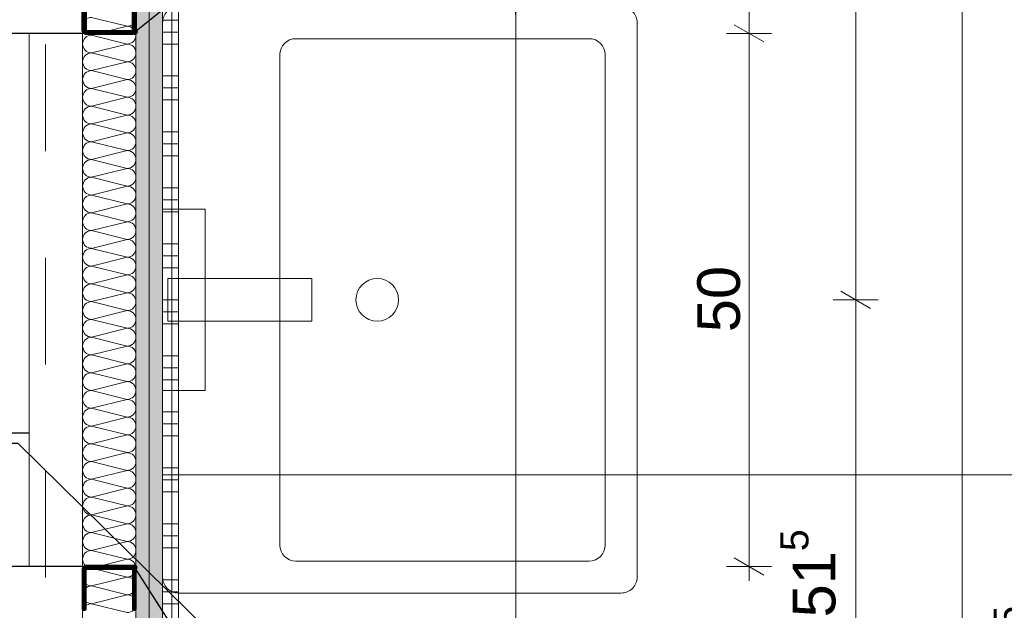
# Model space of a CAD drawing. Header units: metres. Extents: x -3.5 to 65.3, y -10.9 to 16.7.
# Tile 156 of 184: x 44.6 to 45.5, y 4.1 to 4.7. Entities that reach past the tile are written whole.
import ezdxf

# ---------------------------------------------------------------- set-up
doc = ezdxf.new("R2010")
doc.units = ezdxf.units.M
doc.header["$MEASUREMENT"] = 0
for name, pattern in [('DASHED', [0.015, 0.007, -0.008]), ('Untersicht', [0.04, 0.03, -0.01]), ('Wipeout_Contour', [1, 0, -1])]:
    doc.linetypes.add(name, pattern=pattern)
for name, color, linetype in [('102 - Bemaßung_ Beschriftung.Detail_ Ausschnitt', 7, 'Continuous'), ('654 - Abdeckung.Wand Belag', 7, 'Continuous'), ('660 - Unterkonstruktion.Trockenbau', 7, 'Continuous'), ('Neubau_102 - Bemaßung_ Beschriftung.Detail_ Ausschnitt', 7, 'Continuous'), ('Neubau_606 - Struktur.Wand Innen Ausbau', 7, 'Continuous'), ('Neubau_650 - Abdeckung.Fußboden Aufbau', 7, 'Continuous'), ('Neubau_653 - Abdeckung.TB Verkofferung', 7, 'Continuous'), ('Neubau_702 - Einrichtung.Möbel Sanitär', 7, 'Continuous'), ('Neubau_802 - HKLSE.Sanitär', 7, 'Continuous')]:
    doc.layers.add(name, color=color, linetype=linetype)
doc.styles.add('ERSTELLTER_STIL_1', font='txt')
doc.dimstyles.new('ERSTELLTER_STIL__1', dxfattribs={"dimtxt": 0.04, "dimasz": 0.02128, "dimexe": 0.18, "dimexo": 0.0625, "dimgap": 0, "dimtad": 1, "dimzin": 0, "dimdsep": 46, "dimtxsty": 'ERSTELLTER_STIL_1', "dimblk": 'ARROWHEAD_2', "dimblk1": 'ARROWHEAD_2', "dimblk2": 'ARROWHEAD_2', "dimcen": 0.09, "dimse1": 1, "dimse2": 1, "dimclrd": 7, "dimclre": 7, "dimclrt": 7, "dimazin": 0, "dimtfac": 1, "dimtdec": 4, "dimtmove": 0, "dimatfit": 3, "dimfxl": 1, "dimtolj": 1, "dimtzin": 0, "dimarcsym": 0})
doc.dimstyles.new('ERSTELLTER_STIL__3', dxfattribs={"dimtxt": 0.04, "dimasz": 0.02128, "dimexe": 0.18, "dimexo": 0.0625, "dimgap": 0, "dimtad": 1, "dimtih": 1, "dimtoh": 1, "dimzin": 0, "dimdsep": 46, "dimtxsty": 'ERSTELLTER_STIL_1', "dimblk": 'ARROWHEAD_2', "dimblk1": 'ARROWHEAD_2', "dimblk2": 'ARROWHEAD_2', "dimcen": 0.09, "dimse1": 1, "dimse2": 1, "dimclrd": 7, "dimclre": 7, "dimclrt": 7, "dimazin": 0, "dimtfac": 1, "dimtdec": 4, "dimtmove": 0, "dimatfit": 3, "dimfxl": 1, "dimtolj": 1, "dimtzin": 0, "dimarcsym": 0})
doc.dimstyles.new('ERSTELLTER_STIL__7', dxfattribs={"dimtxt": 0.18, "dimasz": 0.010944, "dimexe": 0.18, "dimexo": 0.0625, "dimgap": 0, "dimtad": 0, "dimtih": 1, "dimtoh": 1, "dimdec": 4, "dimzin": 0, "dimdsep": 46, "dimcen": 0.09, "dimadec": 0, "dimazin": 0, "dimtfac": 1, "dimtdec": 4, "dimtmove": 0, "dimatfit": 3, "dimldrblk": 'ARROWHEAD_11', "dimfxl": 1, "dimtolj": 1, "dimtzin": 0, "dimarcsym": 0})
pattern_1 = [(45, (0, 0), (-0.0070710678, 0.0070710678), [0, -0.01])]

# ---------------------------------------------------------------- blocks, each defined once
blk = doc.blocks.new('*X67')
at = {"layer": 'Neubau_606 - Struktur.Wand Innen Ausbau', "color": 7, "linetype": 'Continuous', "lineweight": 5}
for p, q in [((44.67665, 4.66667), (44.64332, 4.675)), ((44.67665, 4.66667), (44.64332, 4.65833)), ((44.67665, 4.65), (44.64332, 4.65833)), ((44.67665, 4.65), (44.64332, 4.64167)), ((44.67665, 4.63333), (44.64332, 4.64167)), ((44.67665, 4.63333), (44.64332, 4.625)), ((44.67665, 4.61667), (44.64332, 4.625)), ((44.67665, 4.61667), (44.64332, 4.60833)), ((44.67665, 4.6), (44.64332, 4.60833)), ((44.67665, 4.6), (44.64332, 4.59167)), ((44.67665, 4.58333), (44.64332, 4.59167)), ((44.67665, 4.58333), (44.64332, 4.575)), ((44.67665, 4.56667), (44.64332, 4.575)), ((44.67665, 4.56667), (44.64332, 4.55833)), ((44.67665, 4.55), (44.64332, 4.55833)), ((44.67665, 4.55), (44.64332, 4.54167)), ((44.67665, 4.53333), (44.64332, 4.54167)), ((44.67665, 4.53333), (44.64332, 4.525)), ((44.67665, 4.51667), (44.64332, 4.525)), ((44.67665, 4.51667), (44.64332, 4.50833)), ((44.67665, 4.5), (44.64332, 4.50833)), ((44.67665, 4.5), (44.64332, 4.49167)), ((44.67665, 4.48333), (44.64332, 4.49167)), ((44.67665, 4.48333), (44.64332, 4.475)), ((44.67665, 4.46667), (44.64332, 4.475)), ((44.67665, 4.46667), (44.64332, 4.45833)), ((44.67665, 4.45), (44.64332, 4.45833)), ((44.67665, 4.45), (44.64332, 4.44167)), ((44.67665, 4.43333), (44.64332, 4.44167)), ((44.67665, 4.43333), (44.64332, 4.425)), ((44.67665, 4.41667), (44.64332, 4.425)), ((44.67665, 4.41667), (44.64332, 4.40833)), ((44.67665, 4.4), (44.64332, 4.40833)), ((44.67665, 4.4), (44.64332, 4.39167)), ((44.67665, 4.38333), (44.64332, 4.39167)), ((44.67665, 4.38333), (44.64332, 4.375)), ((44.67665, 4.36667), (44.64332, 4.375)), ((44.67665, 4.36667), (44.64332, 4.35833)), ((44.67665, 4.35), (44.64332, 4.35833)), ((44.67665, 4.35), (44.64332, 4.34167)), ((44.67665, 4.33333), (44.64332, 4.34167)), ((44.67665, 4.33333), (44.64332, 4.325)), ((44.67665, 4.31667), (44.64332, 4.325)), ((44.67665, 4.31667), (44.64332, 4.30833)), ((44.67665, 4.3), (44.64332, 4.30833)), ((44.67665, 4.3), (44.64332, 4.29167)), ((44.67665, 4.28333), (44.64332, 4.29167)), ((44.67665, 4.28333), (44.64332, 4.275)), ((44.67665, 4.26667), (44.64332, 4.275)), ((44.67665, 4.26667), (44.64332, 4.25833)), ((44.67665, 4.25), (44.64332, 4.25833)), ((44.67665, 4.25), (44.64332, 4.24167)), ((44.67665, 4.23333), (44.64332, 4.24167)), ((44.67665, 4.23333), (44.64332, 4.225)), ((44.67665, 4.21667), (44.64332, 4.225)), ((44.67665, 4.21667), (44.64332, 4.20833)), ((44.67665, 4.2), (44.64332, 4.20833)), ((44.67665, 4.2), (44.64332, 4.19167)), ((44.67665, 4.18333), (44.64332, 4.19167)), ((44.67665, 4.18333), (44.64332, 4.175)), ((44.67665, 4.16667), (44.64332, 4.175)), ((44.67665, 4.16667), (44.64332, 4.15833)), ((44.67665, 4.15), (44.64332, 4.15833)), ((44.67665, 4.15), (44.64332, 4.14167)), ((44.67665, 4.13333), (44.64332, 4.14167)), ((44.67665, 4.13333), (44.64332, 4.125)), ((44.67665, 4.11667), (44.64332, 4.125))]:
    blk.add_line(p, q, dxfattribs=at)
for centre, start, end in [((44.64332, 4.66667), 90, 180), ((44.67665, 4.675), 270, 0), ((44.64332, 4.66667), 180, 270), ((44.67665, 4.65833), 0, 90), ((44.64332, 4.65), 90, 180), ((44.67665, 4.65833), 270, 0), ((44.64332, 4.65), 180, 270), ((44.67665, 4.64167), 0, 90), ((44.64332, 4.63333), 90, 180), ((44.67665, 4.64167), 270, 0), ((44.64332, 4.63333), 180, 270), ((44.67665, 4.625), 0, 90), ((44.64332, 4.61667), 90, 180), ((44.67665, 4.625), 270, 0), ((44.64332, 4.61667), 180, 270), ((44.64332, 4.6), 90, 180), ((44.67665, 4.60833), 0, 90), ((44.67665, 4.60833), 270, 0), ((44.64332, 4.6), 180, 270), ((44.67665, 4.59167), 0, 90), ((44.64332, 4.58333), 90, 180), ((44.67665, 4.59167), 270, 0), ((44.64332, 4.58333), 180, 270), ((44.67665, 4.575), 0, 90), ((44.64332, 4.56667), 90, 180), ((44.67665, 4.575), 270, 0), ((44.64332, 4.56667), 180, 270), ((44.67665, 4.55833), 0, 90), ((44.64332, 4.55), 90, 180), ((44.67665, 4.55833), 270, 0), ((44.64332, 4.55), 180, 270), ((44.67665, 4.54167), 0, 90), ((44.64332, 4.53333), 90, 180), ((44.67665, 4.54167), 270, 0), ((44.64332, 4.53333), 180, 270), ((44.64332, 4.51667), 90, 180), ((44.67665, 4.525), 0, 90), ((44.67665, 4.525), 270, 0), ((44.64332, 4.51667), 180, 270), ((44.67665, 4.50833), 0, 90), ((44.64332, 4.5), 90, 180), ((44.67665, 4.50833), 270, 0), ((44.64332, 4.5), 180, 270), ((44.67665, 4.49167), 0, 90), ((44.64332, 4.48333), 90, 180), ((44.67665, 4.49167), 270, 0), ((44.64332, 4.48333), 180, 270), ((44.67665, 4.475), 0, 90), ((44.64332, 4.46667), 90, 180), ((44.67665, 4.475), 270, 0), ((44.64332, 4.46667), 180, 270), ((44.67665, 4.45833), 0, 90), ((44.64332, 4.45), 90, 180), ((44.67665, 4.45833), 270, 0), ((44.64332, 4.45), 180, 270), ((44.67665, 4.44167), 0, 90), ((44.64332, 4.43333), 90, 180), ((44.64332, 4.43333), 180, 270), ((44.67665, 4.44167), 270, 0), ((44.67665, 4.425), 0, 90), ((44.64332, 4.41667), 90, 180), ((44.67665, 4.425), 270, 0), ((44.64332, 4.41667), 180, 270), ((44.67665, 4.40833), 0, 90), ((44.64332, 4.4), 90, 180), ((44.67665, 4.40833), 270, 0), ((44.64332, 4.4), 180, 270), ((44.67665, 4.39167), 0, 90), ((44.64332, 4.38333), 90, 180), ((44.67665, 4.39167), 270, 0), ((44.64332, 4.38333), 180, 270), ((44.67665, 4.375), 0, 90), ((44.64332, 4.36667), 90, 180), ((44.67665, 4.375), 270, 0), ((44.64332, 4.36667), 180, 270), ((44.67665, 4.35833), 0, 90), ((44.64332, 4.35), 90, 180), ((44.64332, 4.35), 180, 270), ((44.67665, 4.35833), 270, 0), ((44.67665, 4.34167), 0, 90), ((44.64332, 4.33333), 90, 180), ((44.67665, 4.34167), 270, 0), ((44.64332, 4.33333), 180, 270), ((44.67665, 4.325), 0, 90), ((44.64332, 4.31667), 90, 180), ((44.67665, 4.325), 270, 0), ((44.64332, 4.31667), 180, 270), ((44.67665, 4.30833), 0, 90), ((44.64332, 4.3), 90, 180), ((44.67665, 4.30833), 270, 0), ((44.64332, 4.3), 180, 270), ((44.67665, 4.29167), 0, 90), ((44.64332, 4.28333), 90, 180), ((44.67665, 4.29167), 270, 0), ((44.64332, 4.28333), 180, 270), ((44.67665, 4.275), 0, 90), ((44.64332, 4.26667), 90, 180), ((44.64332, 4.26667), 180, 270), ((44.67665, 4.275), 270, 0), ((44.67665, 4.25833), 0, 90), ((44.64332, 4.25), 90, 180), ((44.67665, 4.25833), 270, 0), ((44.64332, 4.25), 180, 270), ((44.67665, 4.24167), 0, 90), ((44.64332, 4.23333), 90, 180), ((44.67665, 4.24167), 270, 0), ((44.64332, 4.23333), 180, 270), ((44.67665, 4.225), 0, 90), ((44.64332, 4.21667), 90, 180), ((44.67665, 4.225), 270, 0), ((44.64332, 4.21667), 180, 270), ((44.67665, 4.20833), 0, 90), ((44.64332, 4.2), 90, 180), ((44.67665, 4.20833), 270, 0), ((44.64332, 4.2), 180, 270), ((44.67665, 4.19167), 0, 90), ((44.64332, 4.18333), 90, 180), ((44.64332, 4.18333), 180, 270), ((44.67665, 4.19167), 270, 0), ((44.67665, 4.175), 0, 90), ((44.64332, 4.16667), 90, 180), ((44.67665, 4.175), 270, 0), ((44.64332, 4.16667), 180, 270), ((44.67665, 4.15833), 0, 90), ((44.64332, 4.15), 90, 180), ((44.67665, 4.15833), 270, 0), ((44.64332, 4.15), 180, 270), ((44.67665, 4.14167), 0, 90), ((44.64332, 4.13333), 90, 180), ((44.67665, 4.14167), 270, 0), ((44.64332, 4.13333), 180, 270), ((44.67665, 4.125), 0, 90), ((44.64332, 4.11667), 90, 180), ((44.67665, 4.125), 270, 0)]:
    blk.add_arc(centre, 0.00833, start, end, dxfattribs=at)
blk = doc.blocks.new('*X110')
at = {"layer": '654 - Abdeckung.Wand Belag', "color": 7, "linetype": 'Continuous', "lineweight": 5}
for p, q in [((44.71875, 4.725), (44.71875, 4.6725)), ((44.70999, 4.6725), (44.72499, 4.6725)), ((44.71875, 4.6725), (44.71875, 4.62)), ((44.70999, 4.66125), (44.72499, 4.66125)), ((44.70999, 4.65), (44.72499, 4.65)), ((44.70999, 4.62), (44.72499, 4.62)), ((44.71875, 4.62), (44.71875, 4.5675)), ((44.70999, 4.60875), (44.72499, 4.60875)), ((44.70999, 4.5975), (44.72499, 4.5975)), ((44.70999, 4.5675), (44.72499, 4.5675)), ((44.71875, 4.5675), (44.71875, 4.515)), ((44.70999, 4.55625), (44.72499, 4.55625)), ((44.70999, 4.545), (44.72499, 4.545)), ((44.70999, 4.515), (44.72499, 4.515)), ((44.71875, 4.515), (44.71875, 4.4625)), ((44.70999, 4.50375), (44.72499, 4.50375)), ((44.70999, 4.4925), (44.72499, 4.4925)), ((44.70999, 4.4625), (44.72499, 4.4625)), ((44.71875, 4.4625), (44.71875, 4.41)), ((44.70999, 4.45125), (44.72499, 4.45125)), ((44.70999, 4.44), (44.72499, 4.44)), ((44.70999, 4.41), (44.72499, 4.41)), ((44.71875, 4.41), (44.71875, 4.3575)), ((44.70999, 4.39875), (44.72499, 4.39875)), ((44.70999, 4.3875), (44.72499, 4.3875)), ((44.70999, 4.3575), (44.72499, 4.3575)), ((44.71875, 4.3575), (44.71875, 4.305)), ((44.70999, 4.34625), (44.72499, 4.34625)), ((44.70999, 4.335), (44.72499, 4.335)), ((44.70999, 4.305), (44.72499, 4.305)), ((44.71875, 4.305), (44.71875, 4.2525)), ((44.70999, 4.29375), (44.72499, 4.29375)), ((44.70999, 4.2825), (44.72499, 4.2825)), ((44.70999, 4.2525), (44.72499, 4.2525)), ((44.71875, 4.2525), (44.71875, 4.2)), ((44.70999, 4.24125), (44.72499, 4.24125)), ((44.70999, 4.23), (44.72499, 4.23)), ((44.70999, 4.2), (44.72499, 4.2)), ((44.71875, 4.2), (44.71875, 4.1475)), ((44.70999, 4.18875), (44.72499, 4.18875)), ((44.70999, 4.1775), (44.72499, 4.1775)), ((44.70999, 4.1475), (44.72499, 4.1475)), ((44.71875, 4.1475), (44.71875, 4.095)), ((44.70999, 4.13625), (44.72499, 4.13625)), ((44.70999, 4.125), (44.72499, 4.125))]:
    blk.add_line(p, q, dxfattribs=at)
blk = doc.blocks.new('*D309')
at = {"layer": '102 - Bemaßung_ Beschriftung.Detail_ Ausschnitt', "color": 7, "linetype": 'Continuous', "lineweight": 5}
for p, q in [((45.246, 4.66808), (45.274, 4.65191)), ((45.281, 4.66), (45.239, 4.66)), ((45.26, 4.16), (45.26, 4.66)), ((45.246, 4.16808), (45.274, 4.15191)), ((45.281, 4.16), (45.239, 4.16)), ((45.26, 4.14631), (45.26, 4.16))]:
    blk.add_line(p, q, dxfattribs=at)
at = {"layer": '102 - Bemaßung_ Beschriftung.Detail_ Ausschnitt', "color": 7, "lineweight": 5, "insert": (45.252, 4.37964), "char_height": 0.04, "attachment_point": 7, "rotation": 90, "style": 'ERSTELLTER_STIL_1'}
blk.add_mtext('\\A1;{\\pql;\\fArial|b0|i0|c0|p38;50}', dxfattribs=at)
blk = doc.blocks.new('ARROWHEAD_2')
at = {"color": 0, "linetype": 'Continuous', "lineweight": 0}
for p, q in [((-0.378, -0.655), (0.378, 0.655)), ((0, 0), (-1, 0))]:
    blk.add_line(p, q, dxfattribs=at)
blk = doc.blocks.new('*D310')
at = {"layer": '102 - Bemaßung_ Beschriftung.Detail_ Ausschnitt', "color": 7, "linetype": 'Continuous', "lineweight": 5}
for p, q in [((45.246, 5.04308), (45.274, 5.02692)), ((45.281, 5.035), (45.239, 5.035)), ((45.26, 4.66), (45.26, 5.035)), ((45.246, 4.66808), (45.274, 4.65191)), ((45.281, 4.66), (45.239, 4.66))]:
    blk.add_line(p, q, dxfattribs=at)
at = {"layer": '102 - Bemaßung_ Beschriftung.Detail_ Ausschnitt', "color": 7, "lineweight": 5, "insert": (45.25269, 4.80713), "char_height": 0.04, "attachment_point": 7, "rotation": 90, "style": 'ERSTELLTER_STIL_1'}
blk.add_mtext('\\A1;{\\pql;\\fArial|b0|i0|c0|p38;37\\fArial|b0|i0|c0|p38;\\A1{\\H.66x;\\S5^  ;}}', dxfattribs=at)
blk = doc.blocks.new('*D313')
at = {"layer": '102 - Bemaßung_ Beschriftung.Detail_ Ausschnitt', "color": 7, "linetype": 'Continuous', "lineweight": 5}
for p, q in [((45.346, 4.41808), (45.374, 4.40191)), ((45.381, 4.41), (45.339, 4.41)), ((45.36, 3.895), (45.36, 4.41)), ((45.346, 3.90308), (45.374, 3.88691)), ((45.381, 3.895), (45.339, 3.895)), ((45.36, 3.88131), (45.36, 3.895))]:
    blk.add_line(p, q, dxfattribs=at)
at = {"layer": '102 - Bemaßung_ Beschriftung.Detail_ Ausschnitt', "color": 7, "lineweight": 5, "insert": (45.35266, 4.11213), "char_height": 0.04, "attachment_point": 7, "rotation": 90, "style": 'ERSTELLTER_STIL_1'}
blk.add_mtext('\\A1;{\\pql;\\fArial|b0|i0|c0|p38;51\\fArial|b0|i0|c0|p38;\\A1{\\H.66x;\\S5^  ;}}', dxfattribs=at)
blk = doc.blocks.new('*D314')
at = {"layer": '102 - Bemaßung_ Beschriftung.Detail_ Ausschnitt', "color": 7, "linetype": 'Continuous', "lineweight": 5}
for p, q in [((45.346, 5.29308), (45.374, 5.27692)), ((45.381, 5.285), (45.339, 5.285)), ((45.36, 4.41), (45.36, 5.285)), ((45.346, 4.41808), (45.374, 4.40191)), ((45.381, 4.41), (45.339, 4.41))]:
    blk.add_line(p, q, dxfattribs=at)
at = {"layer": '102 - Bemaßung_ Beschriftung.Detail_ Ausschnitt', "color": 7, "lineweight": 5, "insert": (45.35266, 4.80713), "char_height": 0.04, "attachment_point": 7, "rotation": 90, "style": 'ERSTELLTER_STIL_1'}
blk.add_mtext('\\A1;{\\pql;\\fArial|b0|i0|c0|p38;87\\fArial|b0|i0|c0|p38;\\A1{\\H.66x;\\S5^  ;}}', dxfattribs=at)
blk = doc.blocks.new('*D318')
at = {"layer": '102 - Bemaßung_ Beschriftung.Detail_ Ausschnitt', "color": 7, "linetype": 'Continuous', "lineweight": 5}
for p, q in [((45.46, 5.76), (45.46, 5.77369)), ((45.474, 5.75192), (45.446, 5.76808)), ((45.481, 5.76), (45.439, 5.76)), ((45.46, 3.895), (45.46, 5.76)), ((45.446, 3.90308), (45.474, 3.88691)), ((45.481, 3.895), (45.439, 3.895)), ((45.46, 3.88131), (45.46, 3.895))]:
    blk.add_line(p, q, dxfattribs=at)
at = {"layer": '102 - Bemaßung_ Beschriftung.Detail_ Ausschnitt', "color": 7, "lineweight": 5, "insert": (45.45976, 4.76427), "char_height": 0.04, "attachment_point": 7, "rotation": 90, "style": 'ERSTELLTER_STIL_1'}
blk.add_mtext('\\A1;{\\pql;\\fArial|b0|i0|c0|p38;1,86\\fArial|b0|i0|c0|p38;\\A1{\\H.66x;\\S5^  ;}}', dxfattribs=at)
blk = doc.blocks.new('*D324')
at = {"layer": '102 - Bemaßung_ Beschriftung.Detail_ Ausschnitt', "color": 7, "linetype": 'Continuous', "lineweight": 5}
for p, q in [((44.49499, 5.20491), (44.49499, 5.24691)), ((44.58499, 5.20491), (44.58499, 5.24691)), ((44.50307, 5.23991), (44.48691, 5.21191)), ((44.59307, 5.23991), (44.5769, 5.21191)), ((44.39499, 5.22591), (44.49499, 5.22591)), ((44.49499, 5.22591), (44.58499, 5.22591))]:
    blk.add_line(p, q, dxfattribs=at)
at = {"layer": '102 - Bemaßung_ Beschriftung.Detail_ Ausschnitt', "color": 7, "lineweight": 5, "insert": (44.52481, 5.23391), "char_height": 0.04, "attachment_point": 7, "style": 'ERSTELLTER_STIL_1'}
blk.add_mtext('\\A1;{\\pql;\\fArial|b0|i0|c0|p38;9}', dxfattribs=at)
blk = doc.blocks.new('*D325')
at = {"layer": '102 - Bemaßung_ Beschriftung.Detail_ Ausschnitt', "color": 7, "linetype": 'Continuous', "lineweight": 5}
for p, q in [((44.58499, 5.20491), (44.58499, 5.24691)), ((44.68499, 5.20491), (44.68499, 5.24691)), ((44.59307, 5.23991), (44.5769, 5.21191)), ((44.69307, 5.23991), (44.6769, 5.21191)), ((44.58499, 5.22591), (44.68499, 5.22591))]:
    blk.add_line(p, q, dxfattribs=at)
at = {"color": 254, "linetype": 'Wipeout_Contour', "lineweight": 0, "ltscale": 179.783373}
blk.add_wipeout([(44.59713, 5.22641), (44.67284, 5.22641), (44.67284, 5.28141), (44.59713, 5.28141)], dxfattribs=at).dxf.layer = '102 - Bemaßung_ Beschriftung.Detail_ Ausschnitt'
at = {"layer": '102 - Bemaßung_ Beschriftung.Detail_ Ausschnitt', "color": 7, "lineweight": 5, "insert": (44.60463, 5.23391), "char_height": 0.04, "attachment_point": 7, "style": 'ERSTELLTER_STIL_1'}
blk.add_mtext('\\A1;{\\pql;\\fArial|b0|i0|c0|p38;10}', dxfattribs=at)
blk = doc.blocks.new('*D326')
at = {"layer": '102 - Bemaßung_ Beschriftung.Detail_ Ausschnitt', "color": 7, "linetype": 'Continuous', "lineweight": 5}
for p, q in [((44.68499, 5.20491), (44.68499, 5.24691)), ((44.70999, 5.20491), (44.70999, 5.24691)), ((44.69307, 5.23991), (44.6769, 5.21191)), ((44.7019, 5.21191), (44.71807, 5.23991)), ((44.68499, 5.22591), (44.70999, 5.22591)), ((44.70999, 5.22591), (44.72368, 5.22591))]:
    blk.add_line(p, q, dxfattribs=at)
at = {"layer": '102 - Bemaßung_ Beschriftung.Detail_ Ausschnitt', "color": 7, "lineweight": 5, "insert": (44.71808, 5.23348), "char_height": 0.04, "attachment_point": 7, "style": 'ERSTELLTER_STIL_1'}
blk.add_mtext('\\A1;{\\pql;\\fArial|b0|i0|c0|p38;2\\fArial|b0|i0|c0|p38;\\A1{\\H.66x;\\S5^  ;}}', dxfattribs=at)
blk = doc.blocks.new('*D336')
at = {"layer": '102 - Bemaßung_ Beschriftung.Detail_ Ausschnitt', "color": 7, "linetype": 'Continuous', "lineweight": 5}
for p, q in [((44.45307, 4.89595), (44.43691, 4.86795)), ((44.64307, 4.89595), (44.6269, 4.86795)), ((44.44499, 4.88195), (44.63499, 4.88195))]:
    blk.add_line(p, q, dxfattribs=at)
at = {"layer": '102 - Bemaßung_ Beschriftung.Detail_ Ausschnitt', "color": 7, "lineweight": 5, "insert": (44.50963, 4.88995), "char_height": 0.04, "attachment_point": 7, "style": 'ERSTELLTER_STIL_1'}
blk.add_mtext('\\A1;{\\pql;\\fArial|b0|i0|c0|p38;19}', dxfattribs=at)
blk = doc.blocks.new('*D337')
at = {"layer": '102 - Bemaßung_ Beschriftung.Detail_ Ausschnitt', "color": 7, "linetype": 'Continuous', "lineweight": 5}
for p, q in [((44.64307, 4.89595), (44.6269, 4.86795)), ((44.63499, 4.86095), (44.63499, 4.90295)), ((44.7019, 4.86795), (44.71807, 4.89595)), ((44.70999, 4.86095), (44.70999, 4.90295)), ((44.44499, 4.88195), (44.63499, 4.88195)), ((44.63499, 4.88195), (44.70999, 4.88195)), ((44.70999, 4.88195), (44.72368, 4.88195))]:
    blk.add_line(p, q, dxfattribs=at)
at = {"layer": '102 - Bemaßung_ Beschriftung.Detail_ Ausschnitt', "color": 7, "lineweight": 5, "insert": (44.64729, 4.88951), "char_height": 0.04, "attachment_point": 7, "style": 'ERSTELLTER_STIL_1'}
blk.add_mtext('\\A1;{\\pql;\\fArial|b0|i0|c0|p38;7\\fArial|b0|i0|c0|p38;\\A1{\\H.66x;\\S5^  ;}}', dxfattribs=at)
at = {"color": 254, "linetype": 'Wipeout_Contour', "lineweight": 0, "ltscale": 179.776879}
blk.add_wipeout([(44.63979, 4.88245), (44.70518, 4.88245), (44.70518, 4.93745), (44.63979, 4.93745)], dxfattribs=at).dxf.layer = '102 - Bemaßung_ Beschriftung.Detail_ Ausschnitt'
blk = doc.blocks.new('*D377')
at = {"layer": '102 - Bemaßung_ Beschriftung.Detail_ Ausschnitt', "color": 7, "linetype": 'Continuous', "lineweight": 5}
for p, q in [((45.56, 4.2455), (45.56, 4.25919)), ((45.574, 4.23742), (45.546, 4.25358)), ((45.581, 4.2455), (45.539, 4.2455)), ((45.56, 3.895), (45.56, 4.2455)), ((45.546, 3.90308), (45.574, 3.88691)), ((45.581, 3.895), (45.539, 3.895)), ((45.56, 3.88131), (45.56, 3.895))]:
    blk.add_line(p, q, dxfattribs=at)
at = {"layer": '102 - Bemaßung_ Beschriftung.Detail_ Ausschnitt', "color": 7, "lineweight": 5, "insert": (45.55269, 4.01986), "char_height": 0.04, "attachment_point": 7, "rotation": 90, "style": 'ERSTELLTER_STIL_1'}
blk.add_mtext('\\A1;{\\pql;\\fArial|b0|i0|c0|p38;35\\fArial|b0|i0|c0|p38;\\A1{\\H.66x;\\S05^  ;}}', dxfattribs=at)
blk = doc.blocks.new('*D378')
at = {"layer": '102 - Bemaßung_ Beschriftung.Detail_ Ausschnitt', "color": 7, "linetype": 'Continuous', "lineweight": 5}
for p, q in [((44.70999, 4.67754), (44.70999, 4.71954)), ((45.04099, 4.67754), (45.04099, 4.71954)), ((44.71807, 4.71254), (44.7019, 4.68454)), ((45.04907, 4.71254), (45.0329, 4.68454)), ((44.69629, 4.69854), (44.70999, 4.69854)), ((44.70999, 4.69854), (45.04099, 4.69854))]:
    blk.add_line(p, q, dxfattribs=at)
at = {"layer": '102 - Bemaßung_ Beschriftung.Detail_ Ausschnitt', "color": 7, "lineweight": 5, "insert": (44.83512, 4.70585), "char_height": 0.04, "attachment_point": 7, "style": 'ERSTELLTER_STIL_1'}
blk.add_mtext('\\A1;{\\pql;\\fArial|b0|i0|c0|p38;33\\fArial|b0|i0|c0|p38;\\A1{\\H.66x;\\S1^  ;}}', dxfattribs=at)
blk = doc.blocks.new('ARROWHEAD_11')
at = {"color": 0, "linetype": 'Continuous', "lineweight": 0}
blk.add_line((0, 0), (-1, 0), dxfattribs=at)
at = {"color": 0, "linetype": 'Continuous', "lineweight": 0, "const_width": 0.25, "flags": 128}
blk.add_lwpolyline([(-0.125, 0, 1), (0.125, 0, 1)], format="xyb", close=True, dxfattribs=at)

msp = doc.modelspace()

# ---------------------------------------------------------------- hatches: boundary and pattern name
at = {"layer": 'Neubau_606 - Struktur.Wand Innen Ausbau', "linetype": 'Continuous', "lineweight": 0, "true_color": 0x000000}
h = msp.add_hatch(dxfattribs=at)
h.set_pattern_fill('Gips_0001', color=18, style=0, pattern_type=2)
h.set_pattern_definition(pattern_1)
h.paths.add_polyline_path([(44.69749, 5.09998), (44.68499, 5.09998), (44.68499, 3.745), (44.69749, 3.745)])
h = msp.add_hatch(dxfattribs=at)
h.set_pattern_fill('Gips_0001', color=18, style=0, pattern_type=2)
h.set_pattern_definition(pattern_1)
h.paths.add_polyline_path([(44.70999, 5.09998), (44.69749, 5.09998), (44.69749, 3.7325), (44.70999, 3.7325)])
at = {"layer": 'Neubau_650 - Abdeckung.Fußboden Aufbau', "linetype": 'Continuous', "lineweight": 13, "true_color": 0xafafaf}
h = msp.add_hatch(dxfattribs=at)
h.set_pattern_fill('Raster_60x60_Fuge_2mm_0001', color=253, style=0, pattern_type=2)
h.set_pattern_definition([(0, (46.245, 4.8475), (0, 0.602), []), (90, (46.245, 4.8475), (-0.602, 0), [])])
h.paths.add_polyline_path([(44.70999, 3.895), (45.85999, 3.895), (45.85999, 3.72), (46.74499, 3.72), (46.74499, 3.895), (46.84499, 3.895), (46.84499, 5.76), (44.70999, 5.76)])

# ---------------------------------------------------------------- linework, layer by layer
at = {"layer": '654 - Abdeckung.Wand Belag', "color": 7, "linetype": 'Continuous', "lineweight": 5, "flags": 128}
for points in [[(44.70999, 5.76), (44.70999, 3.895)], [(44.72499, 3.91), (44.72499, 5.745)]]:
    msp.add_lwpolyline(points, dxfattribs=at)
at = {"layer": 'Neubau_606 - Struktur.Wand Innen Ausbau', "color": 1, "linetype": 'Continuous', "lineweight": 5}
for p, q in [((44.68499, 3.795), (44.68499, 5.09998)), ((44.69749, 3.745), (44.69749, 5.09998))]:
    msp.add_line(p, q, dxfattribs=at)
at = {"layer": 'Neubau_606 - Struktur.Wand Innen Ausbau', "color": 1, "linetype": 'Continuous', "lineweight": 5, "flags": 128}
for points in [[(44.63499, 5.09998), (44.63499, 3.795)], [(44.70999, 3.895), (44.70999, 5.09998)]]:
    msp.add_lwpolyline(points, dxfattribs=at)
at = {"layer": 'Neubau_650 - Abdeckung.Fußboden Aufbau', "color": 1, "linetype": 'Continuous', "lineweight": 13, "flags": 128}
msp.add_lwpolyline([(46.74499, 3.72), (46.74499, 3.895), (46.84499, 3.895), (46.84499, 5.76), (44.70999, 5.76), (44.70999, 3.895)], dxfattribs=at)
at = {"layer": 'Neubau_653 - Abdeckung.TB Verkofferung', "color": 1, "linetype": 'Untersicht', "lineweight": 9}
msp.add_line((44.6, 0.74948), (44.6, 5.18998), dxfattribs=at)
at = {"layer": 'Neubau_702 - Einrichtung.Möbel Sanitär', "color": 1, "linetype": 'Continuous', "lineweight": 9}
for p, q in [((44.83499, 4.655), (45.10999, 4.655)), ((44.81999, 4.18), (44.81999, 4.64)), ((45.12499, 4.64), (45.12499, 4.18)), ((45.10999, 4.165), (44.83499, 4.165))]:
    msp.add_line(p, q, dxfattribs=at)
at = {"layer": 'Neubau_702 - Einrichtung.Möbel Sanitär', "color": 1, "linetype": 'Continuous', "lineweight": 9, "flags": 128}
msp.add_lwpolyline([(44.70999, 4.15), (44.70999, 4.67, -0.414214), (44.72499, 4.685), (45.13999, 4.685, -0.414214), (45.15499, 4.67), (45.15499, 4.15, -0.414214), (45.13999, 4.135), (44.72499, 4.135, -0.414214)], format="xyb", close=True, dxfattribs=at)
for points in [[(44.74999, 4.325), (44.74999, 4.495), (44.70999, 4.495), (44.70999, 4.325)], [(44.84999, 4.39), (44.84999, 4.43), (44.71499, 4.43), (44.71499, 4.39)]]:
    msp.add_lwpolyline(points, close=True, dxfattribs=at)
at = {"layer": 'Neubau_702 - Einrichtung.Möbel Sanitär', "color": 1, "linetype": 'Continuous', "lineweight": 9}
msp.add_circle((44.91134, 4.41), 0.02, dxfattribs=at)
for centre, start, end in [((44.83499, 4.64), 90, 180), ((45.10999, 4.64), 0, 90), ((44.83499, 4.18), 180, 270), ((45.10999, 4.18), 270, 0)]:
    msp.add_arc(centre, 0.015, start, end, dxfattribs=at)
at = {"layer": 'Neubau_802 - HKLSE.Sanitär', "color": 1, "linetype": 'Continuous', "lineweight": 9}
for p, q in [((44.58499, 4.66), (44.58499, 4.16)), ((44.68499, 4.66), (44.58499, 4.66)), ((44.68499, 4.66), (44.68499, 4.16)), ((44.68499, 4.16), (44.58499, 4.16))]:
    msp.add_line(p, q, dxfattribs=at)
at = {"layer": 'Neubau_802 - HKLSE.Sanitär', "color": 1, "linetype": 'DASHED', "lineweight": 9, "flags": 128}
for points in [[(44.58499, 4.66), (44.68499, 4.66)], [(44.58499, 4.16), (44.58499, 4.66)], [(44.68499, 4.66), (44.68499, 4.16)], [(44.68499, 4.16), (44.58499, 4.16)]]:
    msp.add_lwpolyline(points, dxfattribs=at)

# ---------------------------------------------------------------- block references
at = {"layer": '654 - Abdeckung.Wand Belag', "color": 7, "lineweight": 5}
msp.add_blockref('*X110', (0, 0), dxfattribs=at)
at = {"layer": 'Neubau_606 - Struktur.Wand Innen Ausbau', "color": 1, "lineweight": 13}
msp.add_blockref('*X67', (0, 0), dxfattribs=at)

# ---------------------------------------------------------------- dimensions: what is measured, and where the dimension line sits
at = {"layer": '102 - Bemaßung_ Beschriftung.Detail_ Ausschnitt', "color": 7, "linetype": 'Continuous', "lineweight": 5}
for base, p1, p2, picture, middle in [((45.46, 5.76), (44.709987, 3.894998), (44.709987, 5.76), '*D318', (45.432, 4.870247)), ((45.36, 5.285), (44.709988, 4.409998), (44.709988, 5.285), '*D314', (45.332, 4.891645)), ((45.26, 5.035), (44.584987, 4.659998), (44.584987, 5.035), '*D310', (45.232, 4.891645)), ((45.26, 4.66), (44.58499, 4.16), (44.58499, 4.66), '*D309', (45.232, 4.41014)), ((45.36, 4.4099979), (44.7099868, 3.8949977), (44.7099879, 4.4099979), '*D313', (45.332, 4.1966443))]:
    dim = msp.add_linear_dim(base=base, p1=p1, p2=p2, angle=90, dimstyle='ERSTELLTER_STIL__1', dxfattribs=at)
    dim.commit()
    dim.dimension.update_dxf_attribs({"geometry": picture, "text_midpoint": middle, "dimtype": 160, "text_rotation": 90})
dim = msp.add_linear_dim(base=(44.58499, 5.22591), p1=(44.49499, 4.285), p2=(44.58499, 4.16), dimstyle='ERSTELLTER_STIL__3', dxfattribs=at)
dim.commit()
dim.dimension.update_dxf_attribs({"geometry": '*D324', "text_midpoint": (44.54006, 5.25391), "dimtype": 160})

# ---------------------------------------------------------------- next in the draw order: dimensions: what is measured, and where the dimension line sits
dim = msp.add_linear_dim(base=(44.68499, 5.22591), p1=(44.58499, 4.16), p2=(44.68499, 3.745), dimstyle='ERSTELLTER_STIL__3', dxfattribs=at)
dim.commit()
dim.dimension.update_dxf_attribs({"geometry": '*D325', "text_midpoint": (44.63513, 5.25391), "dimtype": 160})

# ---------------------------------------------------------------- next in the draw order: dimensions: what is measured, and where the dimension line sits
for base, p1, p2, picture, middle in [((44.7099867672, 5.2259104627), (44.6849867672, 3.7449977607), (44.7099867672, 3.719997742), '*D326', (44.787349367, 5.2539104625)), ((44.63499, 4.88195), (44.44499, 3.985), (44.63499, 3.795), '*D336', (44.54013, 4.90995))]:
    dim = msp.add_linear_dim(base=base, p1=p1, p2=p2, dimstyle='ERSTELLTER_STIL__3', dxfattribs=at)
    dim.commit()
    dim.dimension.update_dxf_attribs({"geometry": picture, "text_midpoint": middle, "dimtype": 160})

# ---------------------------------------------------------------- next in the draw order: dimensions: what is measured, and where the dimension line sits
dim = msp.add_linear_dim(base=(44.7099867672, 4.8819458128), p1=(44.6349867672, 3.7949977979), p2=(44.7099867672, 3.719997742), dimstyle='ERSTELLTER_STIL__3', dxfattribs=at)
dim.commit()
dim.dimension.update_dxf_attribs({"geometry": '*D337', "text_midpoint": (44.7165632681, 4.9099458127), "dimtype": 160})

# ---------------------------------------------------------------- next in the draw order: linework, layer by layer
at = {"layer": '660 - Unterkonstruktion.Trockenbau', "color": 7, "linetype": 'Continuous', "lineweight": 70, "flags": 128}
for points in [[(44.68439, 4.7), (44.68439, 4.66275, -0.414214), (44.68164, 4.66), (44.63834, 4.66, -0.414214), (44.63559, 4.66275), (44.63559, 4.7), (44.63734, 4.7), (44.63734, 4.66275, 0.414214), (44.63834, 4.66175), (44.68164, 4.66175, 0.414214), (44.68264, 4.66275), (44.68264, 4.7)], [(44.68439, 4.12), (44.68439, 4.15725, 0.414214), (44.68164, 4.16), (44.63834, 4.16, 0.414214), (44.63559, 4.15725), (44.63559, 4.12), (44.63734, 4.12), (44.63734, 4.15725, -0.414214), (44.63834, 4.15825), (44.68164, 4.15825, -0.414214), (44.68264, 4.15725), (44.68264, 4.12)]]:
    msp.add_lwpolyline(points, format="xyb", close=True, dxfattribs=at)
at = {"layer": '660 - Unterkonstruktion.Trockenbau', "color": 7, "linetype": 'Continuous', "lineweight": 25}
for points in [[(44.68499, 4.66), (44.49499, 4.66)], [(44.58499, 4.285), (44.39499, 4.285)], [(44.68499, 4.16), (44.39499, 4.16)]]:
    msp.add_lwpolyline(points, dxfattribs=at)

# ---------------------------------------------------------------- next in the draw order: dimensions: what is measured, and where the dimension line sits
at = {"layer": '102 - Bemaßung_ Beschriftung.Detail_ Ausschnitt', "color": 7, "linetype": 'Continuous', "lineweight": 5}
dim = msp.add_linear_dim(base=(45.04099, 4.69854), p1=(44.70999, 3.895), p2=(45.04099, 4.84749), dimstyle='ERSTELLTER_STIL__3', dxfattribs=at)
dim.commit()
dim.dimension.update_dxf_attribs({"geometry": '*D378', "text_midpoint": (44.91963, 4.72654), "dimtype": 160})
dim = msp.add_linear_dim(base=(45.56, 4.2455), p1=(44.70999, 3.895), p2=(45.64299, 4.2455), angle=90, dimstyle='ERSTELLTER_STIL__1', dxfattribs=at)
dim.commit()
dim.dimension.update_dxf_attribs({"geometry": '*D377', "text_midpoint": (45.532, 4.11963), "dimtype": 160, "text_rotation": 90})

# ---------------------------------------------------------------- next in the draw order: leaders
at = {"layer": 'Neubau_102 - Bemaßung_ Beschriftung.Detail_ Ausschnitt', "color": 1, "linetype": 'Continuous', "lineweight": 13, "annotation_type": 0, "has_hookline": 1}
for points, hookline_direction, text_width in [([(44.68403, 4.6613), (44.75075, 4.71498), (44.7617, 4.71498)], 0, 0.18278), ([(45.05, 3.8075), (44.57449, 4.27524), (44.52436, 4.27524)], 1, 0.3078), ([(44.68371, 4.15903), (44.75999, 4.03888), (44.76172, 4.03888)], 0, 0.18278)]:
    msp.add_leader(points, dimstyle='ERSTELLTER_STIL__7', dxfattribs=dict(at, hookline_direction=hookline_direction, text_width=text_width))

doc.saveas('drawing.dxf')
